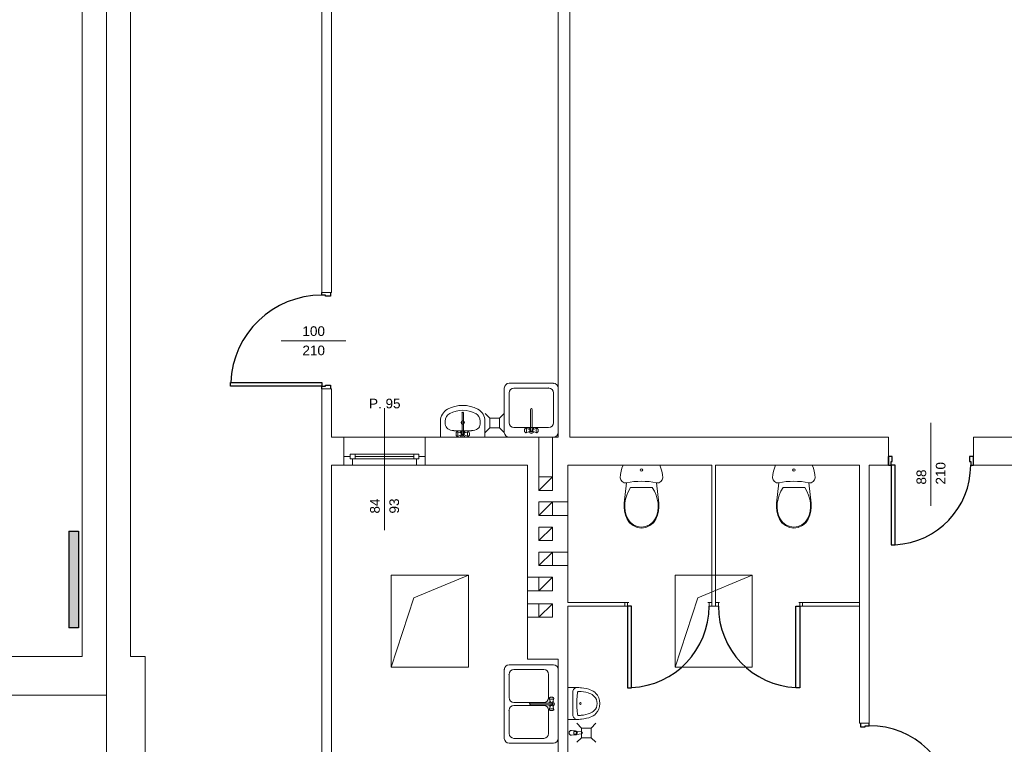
# Model space of a CAD drawing. Header units: millimetres. Extents: x 12683 to 90307, y 30842 to 62253.
# Tile 143 of 152: x 61210 to 62230, y 58178 to 58929. Entities that reach past the tile are written whole.
import ezdxf

# ---------------------------------------------------------------- set-up
doc = ezdxf.new("R2010")
doc.units = ezdxf.units.MM
doc.header["$LTSCALE"] = 0.6
doc.layers.add('zzz_podklady_drzwi', color=252, linetype='Continuous')
doc.layers.add('zzz_podklady_grzejniki_ist', color=252, linetype='Continuous')
doc.layers.add('zzz_podklady_drzwi_opisy', color=252, linetype='Continuous', lineweight=15)
doc.layers.add('zzz_podklady_sciany', color=252, linetype='Continuous', lineweight=15)
doc.styles.add('GENERATED_STYLE_1', font='ARIAL.TTF')

msp = doc.modelspace()

# ---------------------------------------------------------------- hatches: boundary and pattern name
at = {"layer": 'zzz_podklady_grzejniki_ist'}
msp.add_hatch(color=256, dxfattribs=at).paths.add_polyline_path([(61260.6, 58299.1), (61270.6, 58299.1), (61270.6, 58399.1), (61260.6, 58399.1)], flags=0)

# ---------------------------------------------------------------- linework, layer by layer
at = {"layer": 'zzz_podklady_drzwi'}
for p, q in [((61522.5, 58643.6), (61522.5, 58646.4)), ((61526.5, 58643.6), (61522.5, 58643.6)), ((61526.5, 58642.4), (61526.5, 58643.6)), ((61531.5, 58646.4), (61531.5, 58642.4)), ((61531.5, 58642.4), (61526.5, 58642.4)), ((61428.1, 58549.2), (61428.1, 58553.2)), ((61428.1, 58553.2), (61522.5, 58553.2)), ((61428.1, 58549.2), (61428.1, 58553.2)), ((61522.5, 58553.2), (61522.5, 58549.2)), ((61522.5, 58549.2), (61428.1, 58549.2)), ((61522.5, 58546.4), (61522.5, 58549.2)), ((61522.5, 58549.2), (61526.5, 58549.2)), ((61526.5, 58549.2), (61526.5, 58550.4)), ((61526.5, 58550.4), (61531.5, 58550.4)), ((61531.5, 58550.4), (61531.5, 58546.4)), ((62109.5, 58467.4), (62109.5, 58476.4)), ((62113.5, 58476.4), (62109.5, 58476.4)), ((62109.5, 58476.4), (62109.5, 58467.4)), ((62109.5, 58467.4), (62109.5, 58476.4)), ((62112.3, 58467.4), (62112.3, 58471.4)), ((62112.3, 58471.4), (62113.5, 58471.4)), ((62113.5, 58471.4), (62113.5, 58476.4)), ((62197.5, 58476.4), (62193.5, 58476.4)), ((62193.5, 58476.4), (62193.5, 58471.4)), ((62193.5, 58471.4), (62194.7, 58471.4)), ((62194.7, 58471.4), (62194.7, 58467.4)), ((62197.5, 58467.4), (62197.5, 58476.4)), ((62197.5, 58467.4), (62197.5, 58476.4)), ((62197.5, 58467.4), (62197.5, 58476.4)), ((62109.5, 58467.4), (62112.3, 58467.4)), ((62112.3, 58467.4), (62112.3, 58385)), ((62116.3, 58467.4), (62112.3, 58467.4)), ((62116.3, 58385), (62116.3, 58467.4)), ((62194.7, 58467.4), (62197.5, 58467.4)), ((62112.3, 58385), (62116.3, 58385)), ((61839.3, 58321.4), (61839.3, 58237)), ((61843.3, 58321.4), (61839.3, 58321.4)), ((61843.3, 58237), (61843.3, 58321.4)), ((62013.7, 58237), (62013.7, 58321.4)), ((62013.7, 58321.4), (62017.7, 58321.4)), ((62017.7, 58321.4), (62017.7, 58237)), ((61839.3, 58237), (61843.3, 58237)), ((62017.7, 58237), (62013.7, 58237)), ((62080.5, 58200.4), (62080.5, 58196.4)), ((62080.5, 58196.4), (62085.5, 58196.4)), ((62085.5, 58196.4), (62085.5, 58197.6)), ((62085.5, 58197.6), (62089.5, 58197.6)), ((62089.5, 58197.6), (62089.5, 58200.4))]:
    msp.add_line(p, q, dxfattribs=at)
for centre, radius, start, end in [((61522.5, 58549.2), 94.4, 90, 177.5715), ((62112.3, 58467.4), 82.4, 272.7824, 0), ((61839.3, 58321.4), 84.4, 272.7165, 0), ((62017.7, 58321.4), 84.4, 180, 267.2835), ((62089.5, 58110.2), 87.4, 2.6231, 90)]:
    msp.add_arc(centre, radius, start, end, dxfattribs=at)
at = {"layer": 'zzz_podklady_drzwi_opisy'}
for p, q in [((61480.4, 58596.4), (61547.5, 58596.4)), ((62153.5, 58425.3), (62153.5, 58511.4))]:
    msp.add_line(p, q, dxfattribs=at)
at = {"layer": 'zzz_podklady_grzejniki_ist'}
for p, q in [((61260.6, 58399.1), (61270.6, 58399.1)), ((61260.6, 58399.1), (61260.6, 58299.1)), ((61270.6, 58399.1), (61270.6, 58299.1)), ((61270.6, 58299.1), (61260.6, 58299.1))]:
    msp.add_line(p, q, dxfattribs=at)
at = {"layer": 'zzz_podklady_sciany'}
for p, q in [((61274.5, 59187.4), (61274.5, 58269.4)), ((61299.5, 58269.4), (61299.5, 59064.4)), ((61299.5, 58269.4), (61299.5, 59064.4)), ((61324.5, 58269.4), (61324.5, 59064.4)), ((61522.5, 59064.4), (61522.5, 58646.4)), ((61532.5, 58646.4), (61532.5, 59064.4)), ((61767.5, 58957.4), (61767.5, 58496.4)), ((61779.5, 58496.4), (61779.5, 58957.4)), ((61299.5, 58900.4), (61299.5, 58269.4)), ((61299.5, 58900.4), (61299.5, 58269.4)), ((61522.5, 58646.4), (61531.5, 58646.4)), ((61522.5, 58646.4), (61531.5, 58646.4)), ((61522.5, 58646.4), (61531.5, 58646.4)), ((61531.5, 58646.4), (61532.5, 58646.4)), ((61762.5, 58552.3), (61716.6, 58552.3)), ((61522.5, 58546.4), (61531.5, 58546.4)), ((61522.5, 58546.4), (61522.5, 58085.4)), ((61531.5, 58546.4), (61522.5, 58546.4)), ((61522.5, 58546.4), (61531.5, 58546.4)), ((61531.5, 58546.4), (61532.5, 58546.4)), ((61532.5, 58496.4), (61532.5, 58546.4)), ((61711.6, 58547.3), (61711.6, 58501.4)), ((61716.6, 58542.3), (61716.6, 58511.4)), ((61757.5, 58547.3), (61721.6, 58547.3)), ((61762.5, 58511.4), (61762.5, 58542.3)), ((61767.5, 58501.4), (61767.5, 58547.3)), ((61667.8, 58521.6), (61667.8, 58499.5)), ((61669.3, 58499.5), (61669.3, 58521.6)), ((61696.7, 58516.2), (61691.9, 58521)), ((61706.7, 58516.2), (61711.6, 58521)), ((61738.8, 58525.3), (61738.8, 58503.3)), ((61740.3, 58503.3), (61740.3, 58525.3)), ((61645.5, 58496.4), (61645.5, 58513.2)), ((61650.5, 58509.9), (61650.5, 58513.2)), ((61686.5, 58509.9), (61686.5, 58513.2)), ((61691.5, 58496.4), (61691.5, 58513.2)), ((61696.7, 58506.2), (61696.7, 58516.2)), ((61696.7, 58516.2), (61706.7, 58516.2)), ((61706.7, 58516.2), (61706.7, 58506.2)), ((61659.4, 58503.2), (61677.7, 58503.2)), ((61661.8, 58501.2), (61661.6, 58500.7)), ((61661.6, 58500.7), (61661.6, 58500)), ((61661.6, 58500), (61661.6, 58499.3)), ((61662, 58501.6), (61661.8, 58501.2)), ((61662.5, 58501.9), (61662, 58501.6)), ((61662.8, 58502.1), (61662.5, 58501.9)), ((61663.1, 58501.9), (61662.8, 58502.1)), ((61666.5, 58500.9), (61662.8, 58502.1)), ((61663.3, 58501.5), (61663.1, 58501.9)), ((61663.5, 58500.9), (61663.3, 58501.5)), ((61663.6, 58500.1), (61663.5, 58500.9)), ((61663.6, 58499.3), (61663.6, 58500.1)), ((61670.6, 58500.9), (61674.3, 58502.1)), ((61673.6, 58500.9), (61673.5, 58500.1)), ((61673.5, 58500.1), (61673.5, 58499.3)), ((61673.8, 58501.5), (61673.6, 58500.9)), ((61674, 58501.9), (61673.8, 58501.5)), ((61674.3, 58502.1), (61674, 58501.9)), ((61674.6, 58501.9), (61674.3, 58502.1)), ((61674.6, 58501.9), (61675.1, 58501.6)), ((61675.3, 58501.2), (61675.1, 58501.6)), ((61675.5, 58500.7), (61675.3, 58501.2)), ((61675.5, 58500), (61675.5, 58500.7)), ((61675.5, 58499.3), (61675.5, 58500)), ((61677.7, 58503.2), (61677.7, 58503.2)), ((61696.7, 58506.2), (61691.9, 58501.3)), ((61696.7, 58506.2), (61706.7, 58506.2)), ((61706.7, 58506.2), (61711.6, 58501.3)), ((61721.6, 58506.4), (61757.5, 58506.4)), ((61732.8, 58504.9), (61732.6, 58504.4)), ((61732.6, 58504.4), (61732.6, 58503.8)), ((61732.6, 58503.8), (61732.6, 58503.1)), ((61732.6, 58503.1), (61732.6, 58502.4)), ((61732.6, 58502.4), (61732.8, 58501.9)), ((61733, 58505.3), (61732.8, 58504.9)), ((61732.8, 58501.9), (61733, 58501.5)), ((61733.5, 58505.7), (61733, 58505.3)), ((61733.5, 58501.2), (61733, 58501.5)), ((61733.8, 58505.8), (61733.5, 58505.7)), ((61733.5, 58501.2), (61733.8, 58501)), ((61734.1, 58505.7), (61733.8, 58505.8)), ((61737.6, 58504.6), (61733.8, 58505.8)), ((61737.6, 58502.2), (61733.8, 58501)), ((61733.8, 58501), (61734.1, 58501.2)), ((61734.3, 58505.2), (61734.1, 58505.7)), ((61734.1, 58501.2), (61734.3, 58501.6)), ((61734.5, 58504.6), (61734.3, 58505.2)), ((61734.3, 58501.6), (61734.5, 58502.2)), ((61734.6, 58503.8), (61734.5, 58504.6)), ((61734.5, 58502.2), (61734.6, 58503)), ((61734.6, 58503), (61734.6, 58503.8)), ((61741.6, 58504.6), (61745.3, 58505.8)), ((61741.6, 58502.2), (61745.3, 58501)), ((61744.6, 58504.6), (61744.5, 58503.8)), ((61744.5, 58503.8), (61744.5, 58503)), ((61744.5, 58503), (61744.6, 58502.2)), ((61744.8, 58505.2), (61744.6, 58504.6)), ((61744.6, 58502.2), (61744.8, 58501.6)), ((61745, 58505.7), (61744.8, 58505.2)), ((61744.8, 58501.6), (61745, 58501.2)), ((61745.3, 58505.8), (61745, 58505.7)), ((61745, 58501.2), (61745.3, 58501)), ((61745.6, 58505.7), (61745.3, 58505.8)), ((61745.3, 58501), (61745.6, 58501.2)), ((61745.6, 58505.7), (61746.1, 58505.3)), ((61745.6, 58501.2), (61746.1, 58501.5)), ((61746.3, 58504.9), (61746.1, 58505.3)), ((61746.1, 58501.5), (61746.3, 58501.9)), ((61746.5, 58504.4), (61746.3, 58504.9)), ((61746.3, 58501.9), (61746.5, 58502.4)), ((61746.6, 58503.8), (61746.5, 58504.4)), ((61746.5, 58502.4), (61746.6, 58503.1)), ((61746.6, 58503.1), (61746.6, 58503.8)), ((61545.5, 58496.4), (61532.5, 58496.4)), ((61545.5, 58476.4), (61545.5, 58496.4)), ((61629.5, 58496.4), (61545.5, 58496.4)), ((61629.5, 58476.4), (61629.5, 58496.4)), ((61767.5, 58496.4), (61629.5, 58496.4)), ((61645.5, 58496.4), (61691.5, 58496.4)), ((61661.6, 58499.3), (61661.6, 58498.7)), ((61661.6, 58498.7), (61661.8, 58498.1)), ((61661.8, 58498.1), (61662, 58497.8)), ((61662.5, 58497.4), (61662, 58497.8)), ((61662.5, 58497.4), (61662.8, 58497.3)), ((61666.5, 58498.5), (61662.8, 58497.3)), ((61662.8, 58497.3), (61663.1, 58497.4)), ((61663.1, 58497.4), (61663.3, 58497.8)), ((61663.3, 58497.8), (61663.5, 58498.5)), ((61663.5, 58498.5), (61663.6, 58499.3)), ((61670.6, 58498.5), (61674.3, 58497.3)), ((61673.5, 58499.3), (61673.6, 58498.5)), ((61673.6, 58498.5), (61673.8, 58497.8)), ((61673.8, 58497.8), (61674, 58497.4)), ((61674, 58497.4), (61674.3, 58497.3)), ((61674.3, 58497.3), (61674.6, 58497.4)), ((61674.6, 58497.4), (61675.1, 58497.8)), ((61675.1, 58497.8), (61675.3, 58498.1)), ((61675.3, 58498.1), (61675.5, 58498.7)), ((61675.5, 58498.7), (61675.5, 58499.3)), ((61716.6, 58496.4), (61762.5, 58496.4)), ((61747.5, 58455.4), (61747.5, 58496.4)), ((61761.5, 58455.4), (61761.5, 58496.4)), ((62109.5, 58496.4), (61779.5, 58496.4)), ((62109.5, 58467.4), (62109.5, 58496.4)), ((62197.5, 58467.4), (62197.5, 58496.4)), ((62246.5, 58496.4), (62197.5, 58496.4)), ((61545.5, 58467.4), (61545.5, 58476.4)), ((61545.5, 58476.4), (61545.5, 58467.4)), ((61545.5, 58467.4), (61545.5, 58476.4)), ((61629.5, 58467.4), (61629.5, 58476.4)), ((61629.5, 58467.4), (61629.5, 58476.4)), ((61629.5, 58467.4), (61629.5, 58476.4)), ((61532.5, 58095.4), (61532.5, 58467.4)), ((61532.5, 58467.4), (61545.5, 58467.4)), ((61629.5, 58467.4), (61545.5, 58467.4)), ((61629.5, 58467.4), (61735.5, 58467.4)), ((61735.5, 58467.4), (61735.5, 58266.4)), ((61777.5, 58467.4), (61926.5, 58467.4)), ((61777.5, 58325.4), (61777.5, 58467.4)), ((61832.5, 58461.1), (61831.9, 58457.8)), ((61833.5, 58464.3), (61832.5, 58461.1)), ((61834.8, 58467.4), (61833.5, 58464.3)), ((61872.6, 58467.4), (61834.8, 58467.4)), ((61873.9, 58464.3), (61872.6, 58467.4)), ((61874.9, 58461.1), (61873.9, 58464.3)), ((61875.5, 58457.8), (61874.9, 58461.1)), ((61926.5, 58467.4), (61926.5, 58325.4)), ((61930.5, 58467.4), (62079.5, 58467.4)), ((61930.5, 58325.4), (61930.5, 58467.4)), ((61990.3, 58461.1), (61989.7, 58457.8)), ((61991.3, 58464.3), (61990.3, 58461.1)), ((61992.6, 58467.4), (61991.3, 58464.3)), ((62030.4, 58467.4), (61992.6, 58467.4)), ((62031.8, 58464.3), (62030.4, 58467.4)), ((62032.7, 58461.1), (62031.8, 58464.3)), ((62033.3, 58457.8), (62032.7, 58461.1)), ((62079.5, 58467.4), (62079.5, 58200.4)), ((62089.5, 58200.4), (62089.5, 58467.4)), ((62089.5, 58467.4), (62109.5, 58467.4)), ((62197.5, 58467.4), (62246.5, 58467.4)), ((61747.5, 58441.4), (61761.5, 58455.4)), ((61831.9, 58457.8), (61831.7, 58454.5)), ((61831.7, 58454.5), (61832.2, 58452.2)), ((61832.2, 58452.2), (61833.6, 58450.4)), ((61833.6, 58450.4), (61835.7, 58449.3)), ((61835.7, 58449.3), (61838.1, 58449.3)), ((61838.1, 58449.3), (61835.8, 58428.1)), ((61871.6, 58428.1), (61869.3, 58449.3)), ((61869.3, 58449.3), (61871.7, 58449.3)), ((61871.7, 58449.3), (61873.7, 58450.4)), ((61873.7, 58450.4), (61875.2, 58452.2)), ((61875.2, 58452.2), (61875.7, 58454.5)), ((61875.7, 58454.5), (61875.5, 58457.8)), ((61989.7, 58457.8), (61989.5, 58454.5)), ((61989.5, 58454.5), (61990, 58452.2)), ((61990, 58452.2), (61991.5, 58450.4)), ((61991.5, 58450.4), (61993.6, 58449.3)), ((61995.9, 58449.3), (61993.6, 58428.1)), ((61993.6, 58449.3), (61995.9, 58449.3)), ((62029.4, 58428.1), (62027.2, 58449.3)), ((62027.2, 58449.3), (62029.5, 58449.3)), ((62029.5, 58449.3), (62031.6, 58450.4)), ((62031.6, 58450.4), (62033, 58452.2)), ((62033, 58452.2), (62033.5, 58454.5)), ((62033.5, 58454.5), (62033.3, 58457.8)), ((61840.3, 58440.5), (61838.5, 58436.5)), ((61842.4, 58444.3), (61840.3, 58440.5)), ((61864.9, 58444.3), (61842.4, 58444.3)), ((61867.1, 58440.5), (61864.9, 58444.3)), ((61868.8, 58436.5), (61867.1, 58440.5)), ((61998.1, 58440.5), (61996.4, 58436.5)), ((62000.3, 58444.3), (61998.1, 58440.5)), ((62022.8, 58444.3), (62000.3, 58444.3)), ((62025, 58440.5), (62022.8, 58444.3)), ((62026.7, 58436.5), (62025, 58440.5)), ((61747.5, 58415.4), (61761.5, 58429.4)), ((61761.5, 58429.4), (61777.5, 58429.4)), ((61837.3, 58432.3), (61836.6, 58428)), ((61838.5, 58436.5), (61837.3, 58432.3)), ((61870.1, 58432.3), (61868.8, 58436.5)), ((61870.8, 58428), (61870.1, 58432.3)), ((61995.1, 58432.3), (61994.4, 58428)), ((61996.4, 58436.5), (61995.1, 58432.3)), ((62027.9, 58432.3), (62026.7, 58436.5)), ((62028.6, 58428), (62027.9, 58432.3)), ((61835.8, 58428.1), (61835.6, 58423.9)), ((61835.6, 58423.9), (61836.1, 58419.7)), ((61836.1, 58419.7), (61837.1, 58415.6)), ((61836.6, 58428), (61836.4, 58423.9)), ((61836.4, 58423.9), (61836.9, 58419.8)), ((61836.9, 58419.8), (61837.9, 58415.8)), ((61869.5, 58415.8), (61870.5, 58419.8)), ((61870.3, 58415.6), (61871.3, 58419.7)), ((61870.5, 58419.8), (61870.9, 58423.9)), ((61870.9, 58423.9), (61870.8, 58428)), ((61871.3, 58419.7), (61871.7, 58423.9)), ((61871.7, 58423.9), (61871.6, 58428.1)), ((61993.6, 58428.1), (61993.5, 58423.9)), ((61993.5, 58423.9), (61993.9, 58419.7)), ((61993.9, 58419.7), (61995, 58415.6)), ((61994.4, 58428), (61994.3, 58423.9)), ((61994.3, 58423.9), (61994.7, 58419.8)), ((61994.7, 58419.8), (61995.7, 58415.8)), ((62027.3, 58415.8), (62028.3, 58419.8)), ((62028.1, 58415.6), (62029.1, 58419.7)), ((62028.3, 58419.8), (62028.8, 58423.9)), ((62028.8, 58423.9), (62028.6, 58428)), ((62029.1, 58419.7), (62029.6, 58423.9)), ((62029.6, 58423.9), (62029.4, 58428.1)), ((61761.5, 58415.4), (61777.5, 58415.4)), ((61837.1, 58415.6), (61838.7, 58411.7)), ((61837.9, 58415.8), (61839.5, 58412)), ((61838.7, 58411.7), (61841.3, 58407.9)), ((61839.5, 58412), (61841.9, 58408.4)), ((61841.9, 58408.4), (61845.3, 58405.6)), ((61862.1, 58405.6), (61865.4, 58408.4)), ((61865.4, 58408.4), (61867.9, 58412)), ((61866, 58407.9), (61868.6, 58411.7)), ((61867.9, 58412), (61869.5, 58415.8)), ((61868.6, 58411.7), (61870.3, 58415.6)), ((61995, 58415.6), (61996.6, 58411.7)), ((61995.7, 58415.8), (61997.3, 58412)), ((61996.6, 58411.7), (61999.2, 58407.9)), ((61997.3, 58412), (61999.8, 58408.4)), ((61999.8, 58408.4), (62003.2, 58405.6)), ((62019.9, 58405.6), (62023.3, 58408.4)), ((62023.3, 58408.4), (62025.8, 58412)), ((62023.9, 58407.9), (62026.5, 58411.7)), ((62025.8, 58412), (62027.3, 58415.8)), ((62026.5, 58411.7), (62028.1, 58415.6)), ((61747.5, 58389.4), (61761.5, 58403.4)), ((61841.3, 58407.9), (61844.9, 58404.9)), ((61844.9, 58404.9), (61849.1, 58403)), ((61845.3, 58405.6), (61849.3, 58403.8)), ((61849.1, 58403), (61853.7, 58402.4)), ((61849.3, 58403.8), (61853.7, 58403.2)), ((61853.7, 58403.2), (61858, 58403.8)), ((61853.7, 58402.4), (61858.3, 58403)), ((61858, 58403.8), (61862.1, 58405.6)), ((61858.3, 58403), (61862.5, 58404.9)), ((61862.5, 58404.9), (61866, 58407.9)), ((61999.2, 58407.9), (62002.7, 58404.9)), ((62002.7, 58404.9), (62007, 58403)), ((62003.2, 58405.6), (62007.2, 58403.8)), ((62007, 58403), (62011.5, 58402.4)), ((62007.2, 58403.8), (62011.5, 58403.2)), ((62011.5, 58403.2), (62015.9, 58403.8)), ((62011.5, 58402.4), (62016.1, 58403)), ((62015.9, 58403.8), (62019.9, 58405.6)), ((62016.1, 58403), (62020.3, 58404.9)), ((62020.3, 58404.9), (62023.9, 58407.9)), ((61747.5, 58363.4), (61761.5, 58377.4)), ((61761.5, 58377.4), (61777.5, 58377.4)), ((61761.5, 58363.4), (61777.5, 58363.4)), ((61594.5, 58353.4), (61594.5, 58258.4)), ((61674.5, 58353.4), (61594.5, 58353.4)), ((61617.9, 58330), (61674.5, 58353.4)), ((61674.5, 58258.4), (61674.5, 58353.4)), ((61747.5, 58351.4), (61735.5, 58351.4)), ((61747.5, 58337.4), (61761.5, 58351.4)), ((61888.5, 58353.4), (61888.5, 58258.4)), ((61968.5, 58353.4), (61888.5, 58353.4)), ((61911.9, 58330), (61968.5, 58353.4)), ((61968.5, 58258.4), (61968.5, 58353.4)), ((61747.5, 58337.4), (61735.5, 58337.4)), ((61617.9, 58330), (61594.5, 58258.4)), ((61911.9, 58330), (61888.5, 58258.4)), ((61747.5, 58324), (61735.5, 58324)), ((61747.5, 58310), (61761.5, 58324)), ((61836.5, 58325.4), (61777.5, 58325.4)), ((61777.5, 58266.4), (61777.5, 58321.4)), ((61777.5, 58321.4), (61836.5, 58321.4)), ((61836.5, 58321.4), (61836.5, 58325.4)), ((61840.5, 58325.4), (61836.5, 58325.4)), ((61836.5, 58325.4), (61836.5, 58321.4)), ((61836.5, 58321.4), (61836.5, 58325.4)), ((61836.5, 58321.4), (61839.3, 58321.4)), ((61839.3, 58321.4), (61839.3, 58325.4)), ((61839.3, 58325.4), (61840.5, 58325.4)), ((61926.5, 58325.4), (61922.5, 58325.4)), ((61922.5, 58325.4), (61923.7, 58325.4)), ((61923.7, 58325.4), (61923.7, 58321.4)), ((61923.7, 58321.4), (61926.5, 58321.4)), ((61926.5, 58321.4), (61926.5, 58325.4)), ((61926.5, 58321.4), (61926.5, 58325.4)), ((61926.5, 58321.4), (61926.5, 58325.4)), ((61926.5, 58321.4), (61930.5, 58321.4)), ((61930.5, 58321.4), (61930.5, 58325.4)), ((61930.5, 58325.4), (61934.5, 58325.4)), ((61930.5, 58321.4), (61930.5, 58325.4)), ((61930.5, 58321.4), (61930.5, 58325.4)), ((61933.3, 58321.4), (61930.5, 58321.4)), ((61934.5, 58325.4), (61933.3, 58325.4)), ((61933.3, 58325.4), (61933.3, 58321.4)), ((62017.7, 58325.4), (62016.5, 58325.4)), ((62016.5, 58325.4), (62020.5, 58325.4)), ((62017.7, 58321.4), (62017.7, 58325.4)), ((62020.5, 58321.4), (62017.7, 58321.4)), ((62020.5, 58321.4), (62020.5, 58325.4)), ((62079.5, 58325.4), (62020.5, 58325.4)), ((62020.5, 58325.4), (62020.5, 58321.4)), ((62020.5, 58321.4), (62020.5, 58325.4)), ((62020.5, 58321.4), (62079.5, 58321.4)), ((62079.5, 58321.4), (62079.5, 58325.4)), ((61747.5, 58310), (61735.5, 58310)), ((61274.5, 58269.4), (61170.5, 58269.4)), ((61299.5, 58229.4), (61299.5, 58269.4)), ((61299.5, 58229.4), (61299.5, 58269.4)), ((61339.5, 58269.4), (61324.5, 58269.4)), ((61339.5, 58168.4), (61339.5, 58269.4)), ((61735.5, 58266.4), (61767.5, 58266.4)), ((61767.5, 58266.4), (61767.5, 58095.4)), ((61777.5, 58095.4), (61777.5, 58266.4)), ((61594.5, 58258.4), (61674.5, 58258.4)), ((61711.6, 58255.8), (61711.6, 58184.5)), ((61762.5, 58260.8), (61716.6, 58260.8)), ((61752.5, 58255.8), (61721.6, 58255.8)), ((61767.5, 58184.5), (61767.5, 58255.8)), ((61888.5, 58258.4), (61968.5, 58258.4)), ((61716.6, 58250.8), (61716.6, 58226.7)), ((61757.5, 58226.7), (61757.5, 58250.8)), ((61777.5, 58237.2), (61779.9, 58237.2)), ((61777.5, 58237.2), (61777.5, 58204.2)), ((61779.9, 58237.2), (61782.2, 58237.2)), ((61782.2, 58237.2), (61782.6, 58237.2)), ((61782.6, 58237.2), (61785.9, 58237.2)), ((61783.4, 58235.1), (61783, 58234.3)), ((61783.8, 58235.8), (61783.4, 58235.1)), ((61784.4, 58236.3), (61783.8, 58235.8)), ((61785, 58236.8), (61784.4, 58236.3)), ((61785.6, 58237), (61785, 58236.8)), ((61786.3, 58237.2), (61785.6, 58237)), ((61785.9, 58237.2), (61786.3, 58237.2)), ((61786.3, 58237.2), (61788.7, 58237.1)), ((61788.7, 58237.1), (61790.6, 58236.9)), ((61790.6, 58236.9), (61791.4, 58236.9)), ((61791.4, 58236.9), (61794, 58236.5)), ((61794, 58236.5), (61796.6, 58236)), ((61796.6, 58236), (61799.2, 58235.4)), ((61799.2, 58235.4), (61800.7, 58234.9)), ((61800.7, 58234.9), (61802.3, 58234.2)), ((61167.5, 58229.4), (61299.5, 58229.4)), ((61299.5, 58229.4), (61299.5, 58165.4)), ((61758.2, 58226.2), (61758.1, 58225.9)), ((61758.1, 58225.9), (61758.2, 58225.6)), ((61759.3, 58222.2), (61758.1, 58225.9)), ((61758.2, 58226.2), (61758.6, 58226.7)), ((61758.2, 58225.6), (61758.7, 58225.4)), ((61759, 58226.9), (61758.6, 58226.7)), ((61758.7, 58225.4), (61759.3, 58225.2)), ((61759.5, 58227.1), (61759, 58226.9)), ((61759.3, 58225.2), (61760.1, 58225.1)), ((61760.2, 58227.2), (61759.5, 58227.1)), ((61760.1, 58225.1), (61760.9, 58225.1)), ((61760.8, 58227.2), (61760.2, 58227.2)), ((61761.5, 58227.1), (61760.8, 58227.2)), ((61760.9, 58225.1), (61761.7, 58225.2)), ((61762, 58226.9), (61761.5, 58227.1)), ((61761.7, 58222.2), (61762.9, 58225.9)), ((61761.7, 58225.2), (61762.3, 58225.4)), ((61762.4, 58226.7), (61762, 58226.9)), ((61762.3, 58225.4), (61762.8, 58225.6)), ((61762.8, 58226.2), (61762.4, 58226.7)), ((61762.9, 58225.9), (61762.8, 58226.2)), ((61762.8, 58225.6), (61762.9, 58225.9)), ((61782.7, 58233.4), (61782.5, 58232.5)), ((61782.5, 58232.5), (61782.5, 58231.6)), ((61782.5, 58231.6), (61782.5, 58209.7)), ((61783, 58234.3), (61782.7, 58233.4)), ((61787, 58228.2), (61786.7, 58224.4)), ((61786.7, 58224.4), (61786.7, 58223.4)), ((61787.5, 58231.9), (61787, 58228.2)), ((61787.7, 58232.6), (61787.5, 58232.3)), ((61787.5, 58232.3), (61787.5, 58231.9)), ((61787.9, 58232.8), (61787.7, 58232.6)), ((61788.1, 58233), (61787.9, 58232.8)), ((61788.3, 58233.2), (61788.1, 58233)), ((61788.6, 58233.2), (61788.3, 58233.2)), ((61790.4, 58233), (61788.6, 58233.2)), ((61791.2, 58233), (61790.4, 58233)), ((61793.7, 58232.6), (61791.2, 58233)), ((61796.2, 58232.2), (61793.7, 58232.6)), ((61798.6, 58231.6), (61796.2, 58232.2)), ((61800, 58231.1), (61798.6, 58231.6)), ((61801.3, 58230.5), (61800, 58231.1)), ((61802.6, 58229.8), (61801.3, 58230.5)), ((61802.3, 58234.2), (61803.8, 58233.3)), ((61803.8, 58228.9), (61802.6, 58229.8)), ((61803.8, 58233.3), (61805.2, 58232.3)), ((61804.8, 58228), (61803.8, 58228.9)), ((61806.1, 58226.5), (61804.8, 58228)), ((61805.2, 58232.3), (61806.5, 58231.1)), ((61807, 58224.7), (61806.1, 58226.5)), ((61806.5, 58231.1), (61808.2, 58229.1)), ((61807.5, 58222.8), (61807, 58224.7)), ((61808.2, 58229.1), (61809.5, 58226.6)), ((61809.5, 58226.6), (61810.3, 58223.7)), ((61721.6, 58221.7), (61752.5, 58221.7)), ((61752.5, 58218.7), (61721.6, 58218.7)), ((61760.6, 58220.9), (61738.6, 58220.9)), ((61738.6, 58219.4), (61760.6, 58219.4)), ((61759.3, 58218.1), (61758.1, 58214.4)), ((61758.2, 58214.7), (61758.1, 58214.4)), ((61758.1, 58214.4), (61758.2, 58214.1)), ((61758.7, 58214.9), (61758.2, 58214.7)), ((61759.3, 58215.1), (61758.7, 58214.9)), ((61760.1, 58215.2), (61759.3, 58215.1)), ((61760.9, 58215.2), (61760.1, 58215.2)), ((61761.7, 58215.1), (61760.9, 58215.2)), ((61761.7, 58218.1), (61762.9, 58214.4)), ((61762.3, 58214.9), (61761.7, 58215.1)), ((61762.8, 58214.7), (61762.3, 58214.9)), ((61762.9, 58214.4), (61762.8, 58214.7)), ((61762.8, 58214.1), (61762.9, 58214.4)), ((61786.7, 58223.4), (61786.7, 58218)), ((61786.7, 58218), (61786.7, 58216.9)), ((61786.7, 58216.9), (61787, 58213.1)), ((61804.8, 58213.3), (61806.1, 58214.9)), ((61806.1, 58214.9), (61807, 58216.6)), ((61807, 58216.6), (61807.5, 58218.6)), ((61807.7, 58220.7), (61807.5, 58222.8)), ((61807.5, 58218.6), (61807.7, 58220.7)), ((61809.5, 58214.8), (61808.2, 58212.2)), ((61810.3, 58217.6), (61809.5, 58214.8)), ((61810.3, 58223.7), (61810.5, 58220.7)), ((61810.5, 58220.7), (61810.3, 58217.6)), ((61716.6, 58213.7), (61716.6, 58189.5)), ((61757.5, 58189.5), (61757.5, 58213.7)), ((61758.2, 58214.1), (61758.6, 58213.6)), ((61758.6, 58213.6), (61759, 58213.4)), ((61759, 58213.4), (61759.5, 58213.2)), ((61759.5, 58213.2), (61760.2, 58213.2)), ((61760.2, 58213.2), (61760.8, 58213.2)), ((61760.8, 58213.2), (61761.5, 58213.2)), ((61761.5, 58213.2), (61762, 58213.4)), ((61762, 58213.4), (61762.4, 58213.6)), ((61762.8, 58214.1), (61762.4, 58213.6)), ((61777.5, 58204.2), (61781.8, 58204.2)), ((61781.8, 58204.2), (61782.6, 58204.2)), ((61782.5, 58209.7), (61782.5, 58208.8)), ((61782.5, 58208.8), (61782.7, 58207.9)), ((61782.6, 58204.2), (61785.9, 58204.2)), ((61782.7, 58207.9), (61783, 58207)), ((61783, 58207), (61783.4, 58206.3)), ((61783.4, 58206.3), (61783.8, 58205.6)), ((61783.8, 58205.6), (61784.4, 58205)), ((61784.4, 58205), (61785, 58204.6)), ((61785, 58204.6), (61785.6, 58204.3)), ((61785.6, 58204.3), (61786.3, 58204.2)), ((61785.9, 58204.2), (61786.3, 58204.2)), ((61788.7, 58204.2), (61786.2, 58204.2)), ((61787, 58213.1), (61787.5, 58209.4)), ((61787.5, 58209.4), (61787.5, 58209.1)), ((61787.5, 58209.1), (61787.7, 58208.7)), ((61787.7, 58208.7), (61787.9, 58208.5)), ((61787.9, 58208.5), (61788.1, 58208.3)), ((61788.1, 58208.3), (61788.3, 58208.2)), ((61788.3, 58208.2), (61788.6, 58208.1)), ((61788.6, 58208.1), (61790.4, 58208.3)), ((61790.6, 58204.4), (61788.7, 58204.2)), ((61790.4, 58208.3), (61791.2, 58208.4)), ((61791.4, 58204.5), (61790.6, 58204.4)), ((61791.2, 58208.4), (61793.7, 58208.7)), ((61794, 58204.8), (61791.4, 58204.5)), ((61793.7, 58208.7), (61796.2, 58209.2)), ((61796.6, 58205.3), (61794, 58204.8)), ((61796.2, 58209.2), (61798.6, 58209.8)), ((61799.2, 58205.9), (61796.6, 58205.3)), ((61798.6, 58209.8), (61800, 58210.2)), ((61800.7, 58206.4), (61799.2, 58205.9)), ((61800, 58210.2), (61801.3, 58210.8)), ((61802.3, 58207.1), (61800.7, 58206.4)), ((61801.3, 58210.8), (61802.6, 58211.5)), ((61803.8, 58208), (61802.3, 58207.1)), ((61802.6, 58211.5), (61803.8, 58212.4)), ((61803.8, 58212.4), (61804.8, 58213.3)), ((61805.2, 58209), (61803.8, 58208)), ((61806.5, 58210.2), (61805.2, 58209)), ((61808.2, 58212.2), (61806.5, 58210.2)), ((61791.5, 58195.2), (61786.6, 58200.1)), ((61791.5, 58185.2), (61791.5, 58195.2)), ((61801.5, 58195.2), (61791.5, 58195.2)), ((61801.5, 58195.2), (61806.3, 58200.1)), ((61801.5, 58195.2), (61801.5, 58185.2)), ((62080.5, 58200.4), (62079.5, 58200.4)), ((62089.5, 58200.4), (62080.5, 58200.4)), ((62089.5, 58200.4), (62080.5, 58200.4)), ((62089.5, 58200.4), (62080.5, 58200.4)), ((61721.6, 58184.5), (61752.5, 58184.5)), ((61785.4, 58192.3), (61781.2, 58192.7)), ((61785.4, 58188.1), (61781.2, 58187.7)), ((61783.7, 58191.6), (61785.2, 58191.6)), ((61783.7, 58188.8), (61783.7, 58191.6)), ((61785.2, 58188.8), (61783.7, 58188.8)), ((61791.7, 58191.3), (61786.4, 58192)), ((61786.4, 58188.4), (61791.7, 58189.1)), ((61791.5, 58185.2), (61786.6, 58180.4)), ((61801.5, 58185.2), (61791.5, 58185.2)), ((61801.5, 58185.2), (61806.3, 58180.4)), ((61716.6, 58179.5), (61762.5, 58179.5))]:
    msp.add_line(p, q, dxfattribs=at)
at = {"layer": 'zzz_podklady_sciany', "flags": 128}
for points in [[(61747.5, 58441.4), (61761.5, 58441.4), (61761.5, 58455.4), (61747.5, 58455.4)], [(61747.5, 58415.4), (61761.5, 58415.4), (61761.5, 58429.4), (61747.5, 58429.4)], [(61747.5, 58389.4), (61761.5, 58389.4), (61761.5, 58403.4), (61747.5, 58403.4)], [(61747.5, 58363.4), (61761.5, 58363.4), (61761.5, 58377.4), (61747.5, 58377.4)], [(61747.5, 58337.4), (61761.5, 58337.4), (61761.5, 58351.4), (61747.5, 58351.4)], [(61747.5, 58310), (61761.5, 58310), (61761.5, 58324), (61747.5, 58324)]]:
    msp.add_lwpolyline(points, close=True, dxfattribs=at)
at = {"layer": 'zzz_podklady_sciany'}
msp.add_circle((61668.5, 58511.6), 1.75, dxfattribs=at)
for centre, radius, start, end in [((61716.6, 58547.3), 5, 90, 180), ((61762.5, 58547.3), 5, 0, 90), ((61721.6, 58542.3), 5, 90, 180), ((61757.5, 58542.3), 5, 0, 90), ((61659.4, 58513.2), 13.9, 118.4746, 180), ((61659.4, 58513.2), 8.89, 118.4746, 180), ((61668.5, 58496.4), 33, 61.5254, 118.4746), ((61668.5, 58496.4), 28, 61.5254, 118.4746), ((61668.5, 58521.6), 0.788, 0, 180), ((61677.7, 58513.2), 8.89, 0, 61.5254), ((61677.7, 58513.2), 13.9, 0, 61.5254), ((61739.6, 58525.3), 0.788, 0, 180), ((61721.6, 58511.4), 5, 180, 270), ((61757.5, 58511.4), 5, 270, 0), ((61668.5, 58499.7), 3, 105.2253, 152.0235), ((61668.5, 58499.7), 1.68, 118.0549, 61.9451), ((61668.5, 58499.7), 3, 27.9765, 74.7747), ((61716.6, 58501.4), 5, 180, 270), ((61739.6, 58503.4), 3, 105.2253, 152.0235), ((61739.6, 58503.4), 3, 207.9765, 332.0235), ((61739.6, 58503.4), 1.68, 118.0549, 61.9451), ((61739.6, 58503.4), 0.8, 190, 350), ((61739.6, 58503.4), 3, 27.9765, 74.7747), ((61762.5, 58501.4), 5, 270, 0), ((61668.5, 58499.7), 3, 207.9765, 332.0235), ((61668.5, 58499.7), 0.8, 190, 350), ((61716.6, 58255.8), 5, 90, 180), ((61721.6, 58250.8), 5, 90, 180), ((61752.5, 58250.8), 5, 0, 90), ((61762.5, 58255.8), 5, 0, 90), ((61721.6, 58226.7), 5, 180, 270), ((61752.5, 58226.7), 5, 270, 0), ((61721.6, 58213.7), 5, 90, 180), ((61738.6, 58220.2), 0.788, 90, 270), ((61752.5, 58213.7), 5, 0, 90), ((61760.5, 58220.2), 3, 117.9765, 164.7747), ((61760.5, 58220.2), 3, 195.2253, 242.0235), ((61760.5, 58220.2), 1.68, 208.0549, 151.9451), ((61760.5, 58220.2), 0.8, 280, 80), ((61760.5, 58220.2), 3, 297.9765, 62.0235), ((61716.6, 58184.5), 5, 180, 270), ((61721.6, 58189.5), 5, 180, 270), ((61752.5, 58189.5), 5, 270, 0), ((61762.5, 58184.5), 5, 270, 0), ((61781.2, 58190.2), 2.5, 90, 270), ((61785.2, 58190.2), 1.36, 270, 90), ((61785.2, 58190.2), 2.11, 275.1696, 84.8304), ((61791.5, 58190.2), 1.12, 277.1389, 82.8611)]:
    msp.add_arc(centre, radius, start, end, dxfattribs=at)
for centre, major_axis, ratio, start_param, end_param in [((61659.4, 58509.9), (8.89, 0), 0.750558, 3.141593, 4.712389), ((61677.7, 58509.9), (-8.89, 0), 0.750558, 1.570796, 3.141593), ((61853.7, 58372.6), (78.5, 0), 0.9963, 1.370375, 1.771221), ((62011.5, 58372.6), (78.5, 0), 0.9963, 1.370375, 1.771221)]:
    msp.add_ellipse(centre, major_axis=major_axis, ratio=ratio, start_param=start_param, end_param=end_param, dxfattribs=at)
for centre in [(61853.7, 58462.4), (62011.5, 58462.4)]:
    msp.add_ellipse(centre, major_axis=(1.22, 0), ratio=0.9963, dxfattribs=at)
at = {"layer": 'zzz_podklady_sciany', "extrusion": (0, 0, -1)}
msp.add_ellipse((61790.4, 58220.6), major_axis=(0, -0.927), ratio=0.93164, dxfattribs=at)
at = {"layer": 'zzz_podklady_sciany'}
for p in [(61762.5, 58552.3), (61757.5, 58547.3), (61711.6, 58255.8), (61716.6, 58250.8), (61716.6, 58213.7)]:
    msp.add_point(p, dxfattribs=at)

# ---------------------------------------------------------------- texts
at = {"layer": 'zzz_podklady_drzwi_opisy', "char_height": 10, "attachment_point": 7, "style": 'GENERATED_STYLE_1'}
for s, insert in [('{100}', (61502.5, 58601.2)), ('{210}', (61502.5, 58581.2)), ('{P. 95}', (61571.5, 58526.2))]:
    msp.add_mtext(s, dxfattribs=dict(at, insert=insert))
at = {"layer": 'zzz_podklady_drzwi_opisy', "char_height": 10, "attachment_point": 7, "rotation": 90, "style": 'GENERATED_STYLE_1'}
for s, insert in [('{210}', (62168.7, 58447.4)), ('{88}', (62148.7, 58447.4)), ('{84}', (61582.7, 58417.4)), ('{93}', (61602.7, 58417.4))]:
    msp.add_mtext(s, dxfattribs=dict(at, insert=insert))

# ---------------------------------------------------------------- next in the draw order: wipeouts: each hides what was drawn before it
at = {"ltscale": 2606.649777}
msp.add_wipeout([(61557, 58478.9), (61557, 58473.9), (61554.5, 58473.9), (61554.5, 58467.4), (61620.5, 58467.4), (61620.5, 58473.9), (61618, 58473.9), (61618, 58478.9)], dxfattribs=at).dxf.layer = 'zzz_podklady_sciany'

# ---------------------------------------------------------------- next in the draw order: linework, layer by layer
at = {"layer": 'zzz_podklady_drzwi_opisy'}
msp.add_line((61587.5, 58400.3), (61587.5, 58526.4), dxfattribs=at)
at = {"layer": 'zzz_podklady_sciany'}
for p, q in [((61552, 58476.4), (61545.5, 58476.4)), ((61557, 58478.9), (61552, 58478.9)), ((61552, 58478.9), (61552, 58473.9)), ((61552, 58473.9), (61552, 58476.4)), ((61554.5, 58473.9), (61552, 58473.9)), ((61552, 58473.9), (61557, 58473.9)), ((61554.5, 58467.4), (61554.5, 58473.9)), ((61618, 58478.9), (61557, 58478.9)), ((61618, 58478.9), (61557, 58478.9)), ((61557, 58473.9), (61557, 58478.9)), ((61618, 58476.4), (61557, 58476.4)), ((61618, 58473.9), (61557, 58473.9)), ((61623, 58478.9), (61618, 58478.9)), ((61618, 58478.9), (61618, 58473.9)), ((61618, 58473.9), (61623, 58473.9)), ((61623, 58473.9), (61620.5, 58473.9)), ((61620.5, 58473.9), (61620.5, 58467.4)), ((61623, 58473.9), (61623, 58478.9)), ((61629.5, 58476.4), (61623, 58476.4)), ((61623, 58476.4), (61623, 58473.9)), ((61545.5, 58467.4), (61554.5, 58467.4)), ((61554.5, 58467.4), (61620.5, 58467.4)), ((61620.5, 58467.4), (61629.5, 58467.4))]:
    msp.add_line(p, q, dxfattribs=at)

doc.saveas('drawing.dxf')
